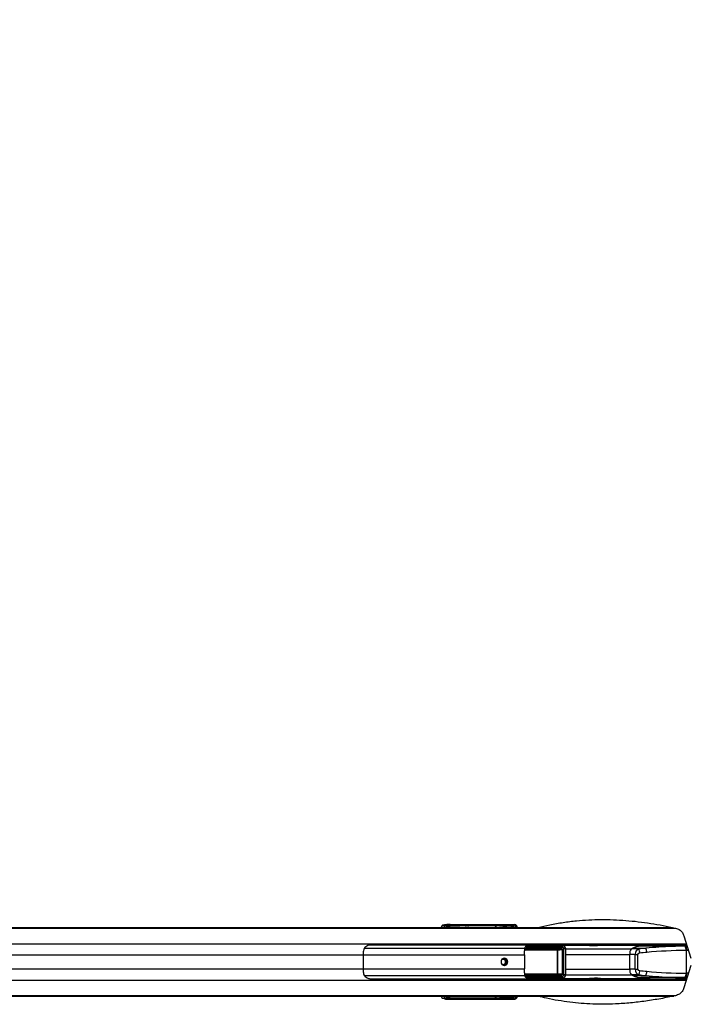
# Model space of a CAD drawing. Header units: millimetres. Extents: x 20 to 26560, y 16 to 18133.
# Tile 79 of 106: x 10157 to 11090, y 13205 to 14578. Entities that reach past the tile are written whole.
import ezdxf

# ---------------------------------------------------------------- set-up
doc = ezdxf.new("R2010")
doc.units = ezdxf.units.MM
doc.header["$LTSCALE"] = 2
doc.layers.add('COMPONENT_GEOMETRY', color=7, linetype='Continuous')
doc.styles.add('SLDTEXTSTYLE0', font='TXT', dxfattribs={"width": 0.75})
doc.dimstyles.new('SLDDIMSTYLE1', dxfattribs={"dimtxt": 150, "dimasz": 6.604, "dimexe": 0, "dimexo": 0.0625, "dimgap": 37.5, "dimtad": 0, "dimtih": 1, "dimtoh": 1, "dimdec": 0, "dimrnd": 1e-09, "dimzin": 12, "dimdsep": 46, "dimtxsty": 'SLDTEXTSTYLE0', "dimsah": 1, "dimcen": 0.09, "dimadec": 0, "dimazin": 3, "dimtfac": 1, "dimtdec": 0, "dimtofl": 0, "dimtmove": 0, "dimatfit": 3, "dimfxl": 1, "dimfrac": 2, "dimtolj": 1, "dimtzin": 12, "dimarcsym": 0})

# ---------------------------------------------------------------- blocks, each defined once
blk = doc.blocks.new('_D_1')
at = {"layer": 'COMPONENT_GEOMETRY', "color": 7}
for p, q in [((8687.5, 18132.8), (8641.8, 18132.8)), ((8641.8, 18132.8), (8641.8, 17894.7)), ((9509.4, 18132.8), (9555.1, 18132.8)), ((9555.1, 18132.8), (9555.1, 17894.7)), ((1221.2, 13267), (1221.2, 17923.1)), ((1221.2, 17916.7), (8573.8, 17916.7)), ((16975.8, 17916.7), (9623.1, 17916.7)), ((16975.8, 13267), (16975.8, 17923.1)), ((8641.8, 17894.7), (8687.5, 17894.7)), ((9555.1, 17894.7), (9509.4, 17894.7))]:
    blk.add_line(p, q, dxfattribs=at)
for points in [[(1221.2, 17916.7), (1227.8, 17915.7), (1227.8, 17917.8)], [(16975.8, 17916.7), (16969.1, 17917.8), (16969.1, 17915.7)]]:
    blk.add_solid(points, dxfattribs=at)
at = {"layer": 'COMPONENT_GEOMETRY', "color": 7, "char_height": 150, "attachment_point": 1, "style": 'SLDTEXTSTYLE0'}
for s, insert in [('25\'10.13"', (8687.5, 18088)), ('7877mm', (8689.3, 17863.6))]:
    blk.add_mtext(s, dxfattribs=dict(at, insert=insert))

msp = doc.modelspace()

# ---------------------------------------------------------------- linework, layer by layer
at = {"color": 7, "linetype": 'Continuous', "lineweight": 25}
for p, q in [((10749.24, 13316.14), (10746.19, 13315.72)), ((10746.19, 13315.72), (10749.97, 13315.72)), ((10749.97, 13315.72), (10751.51, 13315.94)), ((10753.43, 13313.94), (10751.89, 13313.72)), ((10820.33, 13314.48), (10756.06, 13314.48)), ((10756.73, 13316.13), (10844.95, 13316.13)), ((10757.07, 13316.43), (10847.12, 13316.43)), ((10831.09, 13313.65), (10820.62, 13314.63)), ((10821.57, 13315.63), (10832.03, 13314.65)), ((10833.55, 13314.65), (10825.9, 13315.52)), ((10826.05, 13315.51), (10825.9, 13315.52)), ((10833.65, 13314.65), (10826.05, 13315.51)), ((10832.03, 13314.65), (10833.55, 13314.65)), ((10833.65, 13314.65), (10833.55, 13314.65)), ((10842.45, 13313.59), (10835.12, 13314.27)), ((10836.24, 13315.26), (10843.39, 13314.59)), ((10844.79, 13314.59), (10839.66, 13315.17)), ((10844.89, 13314.58), (10839.77, 13315.16)), ((10843.39, 13314.59), (10844.79, 13314.59)), ((10844.79, 13314.59), (10844.89, 13314.58)), ((10844.95, 13316.13), (10847.12, 13316.43)), ((9293.61, 13312.43), (10745.42, 13312.43)), ((9297.42, 13312.04), (10767.36, 13312.04)), ((10745.42, 13312.43), (10751.51, 13312.43)), ((10751.51, 13312.43), (10762.12, 13312.43)), ((10762.12, 13312.43), (10769.43, 13312.43)), ((10767.36, 13312.04), (10784.35, 13311.44)), ((10767.36, 13312.04), (10773.45, 13312.04)), ((10769.43, 13312.43), (10777.96, 13312.43)), ((10773.45, 13312.04), (10783.53, 13311.68)), ((10773.45, 13312.04), (10781.78, 13312.04)), ((10777.96, 13312.43), (10781.01, 13312.43)), ((10781.01, 13312.43), (11066.59, 13312.43)), ((10783.53, 13311.68), (10781.78, 13312.04)), ((10781.78, 13312.04), (10784.83, 13312.04)), ((10787.06, 13311.59), (10784.83, 13312.04)), ((10832.54, 13313.15), (10831.27, 13313.15)), ((10834.03, 13313.15), (10832.54, 13313.15)), ((10834.69, 13312.43), (10834.69, 13313.15)), ((10842.63, 13313.09), (10843.9, 13313.09)), ((10842.63, 13312.7), (10842.63, 13313.09)), ((10842.63, 13312.7), (10843.9, 13312.7)), ((10843.9, 13313.09), (10843.9, 13312.7)), ((10845.27, 13313.09), (10843.9, 13313.09)), ((10843.9, 13312.7), (10845.27, 13312.7)), ((10845.27, 13312.7), (10845.27, 13313.09)), ((10845.93, 13312.7), (10845.93, 13313.09)), ((11082.89, 13300.67), (11092.43, 13269.66)), ((11086.81, 13287.93), (10645.8, 13287.93)), ((10865.76, 13286.52), (10913.75, 13286.58)), ((10886.55, 13287.46), (10906.47, 13287.49)), ((10913.75, 13286.58), (10906.47, 13287.49)), ((10914.38, 13286.54), (10907.16, 13287.44)), ((10952.04, 13287.43), (10907.25, 13287.43)), ((11027.28, 13287.43), (10972.48, 13287.43)), ((11084.64, 13286.23), (11022.52, 13286.23)), ((11075.85, 13286.95), (11075.83, 13286.23)), ((11085.59, 13286.23), (11084.64, 13286.23)), ((11087.34, 13286.23), (11085.59, 13286.23)), ((10635.67, 13274.28), (10635.67, 13254.58)), ((10860.75, 13274.28), (10860.75, 13254.58)), ((10862.8, 13283.02), (10911.58, 13283.02)), ((10911.9, 13282.02), (10863.11, 13282.02)), ((10913.13, 13284.58), (10864.1, 13284.52)), ((10905.64, 13281.45), (10911.9, 13282.02)), ((10906.41, 13248.4), (10906.41, 13280.47)), ((10906.41, 13280.47), (10906.7, 13280.47)), ((10913.42, 13281.08), (10906.7, 13280.47)), ((10906.7, 13280.47), (10906.7, 13248.4)), ((10913.42, 13281.08), (10914.02, 13281.08)), ((10913.42, 13247.79), (10913.42, 13281.08)), ((10914.02, 13281.08), (10914.02, 13247.79)), ((10915.53, 13246.34), (10915.53, 13282.52)), ((10918.19, 13246.34), (10918.19, 13282.52)), ((11007.28, 13254.26), (11007.28, 13274.61)), ((11015.03, 13274.61), (11007.28, 13274.61)), ((11019.83, 13282.43), (11009.63, 13282.43)), ((11011.56, 13283.48), (11029.63, 13283.48)), ((11015.03, 13274.61), (11018.21, 13274.61)), ((11015.03, 13254.26), (11015.03, 13274.61)), ((11018.21, 13274.61), (11018.21, 13254.26)), ((11085.61, 13280.23), (11086.55, 13280.23)), ((11086.55, 13280.23), (11086.55, 13280.23)), ((11086.55, 13248.63), (11086.55, 13280.23)), ((11092.43, 13259.2), (11082.89, 13228.19)), ((10863.74, 13243.67), (10862.3, 13245.39)), ((10911.58, 13245.84), (10862.8, 13245.84)), ((10863.11, 13246.84), (10911.9, 13246.84)), ((10911.9, 13246.84), (10905.64, 13247.41)), ((10906.41, 13248.4), (10906.7, 13248.4)), ((10906.7, 13248.4), (10913.42, 13247.79)), ((10913.42, 13247.79), (10914.02, 13247.79)), ((11015.03, 13254.26), (11007.28, 13254.26)), ((11019.83, 13246.43), (11009.63, 13246.43)), ((11011.56, 13245.39), (11029.63, 13245.39)), ((11015.03, 13254.26), (11018.21, 13254.26)), ((11085.61, 13248.63), (11086.55, 13248.63)), ((11086.55, 13248.63), (11086.55, 13248.63)), ((10645.8, 13240.93), (11086.81, 13240.93)), ((10864.1, 13244.34), (10913.13, 13244.28)), ((10913.75, 13242.29), (10865.76, 13242.35)), ((10886.55, 13241.4), (10906.47, 13241.38)), ((10906.47, 13241.38), (10913.75, 13242.29)), ((10907.16, 13241.42), (10914.38, 13242.32)), ((10907.25, 13241.43), (10952.04, 13241.43)), ((10972.48, 13241.43), (11027.28, 13241.43)), ((11084.64, 13242.63), (11022.52, 13242.63)), ((11075.83, 13242.63), (11075.85, 13241.91)), ((11085.59, 13242.63), (11084.64, 13242.63)), ((11087.34, 13242.63), (11085.59, 13242.63)), ((9297.42, 13216.82), (10774.23, 13216.82)), ((9718.24, 13216.43), (10752.38, 13216.43)), ((10749.97, 13213.14), (10746.19, 13213.15)), ((10749.24, 13212.72), (10746.19, 13213.15)), ((10751.51, 13212.93), (10749.97, 13213.14)), ((10751.89, 13215.14), (10753.43, 13214.93)), ((10752.38, 13216.43), (10758.45, 13216.43)), ((10756.06, 13214.39), (10820.33, 13214.39)), ((10844.95, 13212.74), (10756.73, 13212.74)), ((10757.07, 13212.43), (10847.12, 13212.43)), ((10758.45, 13216.43), (10776.27, 13216.43)), ((10780.86, 13217.06), (10774.23, 13216.82)), ((10774.23, 13216.82), (10783.14, 13216.82)), ((10776.27, 13216.43), (10779.33, 13216.43)), ((10779.33, 13216.43), (11066.89, 13216.43)), ((10783.14, 13216.82), (10783.58, 13216.91)), ((10820.62, 13214.24), (10831.09, 13215.21)), ((10832.03, 13214.21), (10821.57, 13213.24)), ((10825.9, 13213.35), (10833.55, 13214.21)), ((10825.9, 13213.35), (10826.05, 13213.37)), ((10826.05, 13213.36), (10833.65, 13214.22)), ((10831.27, 13215.71), (10832.54, 13215.71)), ((10833.55, 13214.21), (10832.03, 13214.21)), ((10832.54, 13215.71), (10834.03, 13215.71)), ((10834.69, 13215.71), (10834.69, 13216.43)), ((10835.12, 13214.59), (10842.45, 13215.27)), ((10843.39, 13214.27), (10836.24, 13213.61)), ((10839.66, 13213.69), (10844.79, 13214.27)), ((10839.77, 13213.7), (10844.89, 13214.28)), ((10843.9, 13216.17), (10842.63, 13216.17)), ((10842.63, 13215.77), (10842.63, 13216.17)), ((10843.9, 13215.77), (10842.63, 13215.77)), ((10844.79, 13214.27), (10843.39, 13214.27)), ((10843.9, 13216.17), (10843.9, 13215.77)), ((10845.27, 13216.17), (10843.9, 13216.17)), ((10843.9, 13215.77), (10845.27, 13215.77)), ((10847.12, 13212.43), (10844.95, 13212.74)), ((10845.27, 13215.77), (10845.27, 13216.17)), ((10845.93, 13216.17), (10845.92, 13216.43)), ((10845.93, 13215.77), (10845.93, 13216.17))]:
    msp.add_line(p, q, dxfattribs=at)
at = {"color": 8, "linetype": 'Continuous', "lineweight": 25}
for p, q in [((10753.34, 13312.43), (10753.43, 13313.94)), ((10756.06, 13314.48), (10755.95, 13312.43)), ((10820.52, 13312.43), (10820.33, 13314.48)), ((10820.62, 13314.56), (10820.82, 13312.43)), ((10834.84, 13314.48), (10834.1, 13314.48)), ((10834.99, 13312.43), (10834.83, 13314.19)), ((10835.12, 13314.27), (10835.29, 13312.43)), ((9300.91, 13311.33), (11071.68, 13311.33)), ((10784.83, 13312.04), (11068.67, 13312.04)), ((10831.27, 13312.43), (10831.27, 13313.15)), ((10832.54, 13313.15), (10832.54, 13312.43)), ((10834.03, 13312.43), (10834.03, 13313.15)), ((10834.69, 13313.15), (10834.03, 13313.15)), ((10845.27, 13313.09), (10845.93, 13313.09)), ((10845.27, 13312.7), (10845.93, 13312.7)), ((10846.04, 13312.43), (10846.04, 13312.46)), ((9301.62, 13289.73), (11086.25, 13289.73)), ((11086.83, 13286.95), (11075.85, 13286.95)), ((9374.32, 13274.28), (10635.67, 13274.28)), ((10635.67, 13274.28), (10860.75, 13274.28)), ((10637.65, 13283.59), (10860.83, 13283.59)), ((10905.8, 13280.95), (10860.44, 13280.95)), ((10860.51, 13281.45), (10905.64, 13281.45)), ((10860.93, 13283.33), (10862.3, 13283.48)), ((10918.19, 13282.52), (10915.53, 13282.52)), ((10918.19, 13282.43), (11009.63, 13282.43)), ((10918.19, 13274.61), (11007.28, 13274.61)), ((11089.18, 13280.23), (11086.55, 13280.23)), ((9374.32, 13254.58), (10635.67, 13254.58)), ((10635.67, 13254.58), (10860.75, 13254.58)), ((10637.65, 13245.27), (10860.83, 13245.27)), ((10860.53, 13247.91), (10905.8, 13247.91)), ((10905.64, 13247.41), (10860.55, 13247.41)), ((10918.19, 13246.34), (10915.53, 13246.34)), ((10918.19, 13254.26), (11007.28, 13254.26)), ((10918.19, 13246.43), (11009.63, 13246.43)), ((11089.18, 13248.63), (11086.55, 13248.63)), ((9301.62, 13239.13), (11086.25, 13239.13)), ((10863.13, 13242.54), (10864.76, 13242.76)), ((11075.85, 13241.91), (11086.91, 13241.91)), ((9300.91, 13217.53), (11071.67, 13217.53)), ((10753.43, 13214.93), (10753.34, 13216.43)), ((10755.95, 13216.43), (10756.06, 13214.39)), ((10783.14, 13216.82), (11068.83, 13216.82)), ((10820.33, 13214.39), (10820.52, 13216.43)), ((10820.82, 13216.43), (10820.62, 13214.3)), ((10831.27, 13215.71), (10831.27, 13216.43)), ((10832.54, 13216.43), (10832.54, 13215.71)), ((10833.66, 13214.22), (10833.55, 13214.21)), ((10834.03, 13215.71), (10834.03, 13216.43)), ((10834.69, 13215.71), (10834.03, 13215.71)), ((10834.1, 13214.39), (10834.84, 13214.39)), ((10834.83, 13214.68), (10834.99, 13216.43)), ((10835.29, 13216.43), (10835.12, 13214.59)), ((10844.9, 13214.28), (10844.79, 13214.27)), ((10845.93, 13216.17), (10845.27, 13216.17)), ((10845.93, 13215.77), (10845.27, 13215.77)), ((10846.04, 13216.41), (10846.04, 13216.43))]:
    msp.add_line(p, q, dxfattribs=at)
at = {"color": 7, "linetype": 'Continuous', "lineweight": 25, "flags": 128}
for points in [[(10972.48, 13287.43), (10972.48, 13287.43), (10970.1, 13287.39), (10966.53, 13287.29), (10962.31, 13287.2), (10960.15, 13287.17), (10958.08, 13287.15), (10956.16, 13287.17), (10954.48, 13287.2), (10952.08, 13287.29), (10951.22, 13287.39), (10952.04, 13287.43), (10952.04, 13287.43)], [(10832.56, 13269.43), (10830.77, 13269.05), (10829.24, 13267.97), (10828.22, 13266.35), (10827.87, 13264.43), (10828.22, 13262.52), (10829.24, 13260.9), (10830.77, 13259.81), (10832.56, 13259.43), (10834.36, 13259.81), (10835.89, 13260.9), (10836.9, 13262.52), (10837.26, 13264.43), (10836.9, 13266.35), (10835.89, 13267.97), (10834.36, 13269.05), (10832.56, 13269.43)], [(10962.26, 13241.67), (10962.22, 13241.67), (10958, 13241.57), (10954.43, 13241.47), (10952.04, 13241.43), (10951.22, 13241.47), (10952.08, 13241.57), (10954.49, 13241.67), (10956.17, 13241.7), (10958.09, 13241.71), (10960.16, 13241.7), (10962.32, 13241.67), (10966.54, 13241.57), (10970.11, 13241.47), (10972.48, 13241.43), (10972.48, 13241.43)]]:
    msp.add_lwpolyline(points, dxfattribs=at)
at = {"color": 7, "linetype": 'Continuous', "lineweight": 25}
for centre, radius, start, end in [((10749.91, 13313.74), 1.98, 359.46638, 88.28805), ((10751.45, 13313.96), 1.98, 359.46638, 88.28805), ((10757.84, 13314.73), 1.79, 128.34, 187.94094), ((10820.22, 13315.32), 0.797, 277.79189, 300.02697), ((10820.23, 13315.35), 0.879, 276.76146, 296.58129), ((10821.53, 13315.78), 0.16, 283.87227, 339.88293), ((10825.85, 13315.69), 0.178, 286.17244, 344.21164), ((10832.07, 13313.67), 0.98, 92.39963, 181.16312), ((10834.73, 13315.06), 0.879, 276.76146, 296.58129), ((10835.02, 13315.81), 1.35, 262.08165, 274.02728), ((10836.16, 13315.46), 0.222, 291.00794, 351.58249), ((10839.57, 13315.39), 0.237, 292.42639, 353.42459), ((10843.43, 13313.61), 0.98, 92.39963, 181.16312), ((10777.95, 13293.4), 19.03, 78.38396, 89.95816), ((10781, 13293.4), 19.03, 78.38396, 89.95816), ((10915.29, 13285), 2.2, 134.19023, 191.03363), ((11027.24, 13253.54), 33.84, 75.05613, 121.36488), ((11022.75, 13262.16), 24.07, 90.56069, 117.69315), ((11076.85, 13286.93), 1, 90, 179), ((11075.53, 13281.69), 10.18, 351.74892, 26.4666), ((11076.47, 13281.69), 10.18, 351.74892, 26.4666), ((10680.08, 13274.34), 44.41, 172.7714, 180.08308), ((10801.75, 13274.32), 59.01, 359.96367, 5.46066), ((10863.2, 13283.03), 1.01, 153.6958, 264.83605), ((10863.85, 13284.68), 1.97, 217.77512, 237.62642), ((10863.88, 13282.81), 1.1, 169.01325, 225.90786), ((10865.19, 13285.52), 1.48, 192.59227, 222.53817), ((10864.93, 13285.51), 0.618, 71.60068, 105.30487), ((10905.26, 13281.06), 0.55, 349.01325, 45.90786), ((10912.66, 13282.81), 1.1, 169.01325, 225.90786), ((11017.32, 13275.86), 10.11, 139.47118, 187.12597), ((11031.32, 13244.59), 43.62, 116.93666, 119.82069), ((11006.39, 13276.06), 14.88, 1.9179, 25.33965), ((11016.68, 13277.35), 14.32, 0.90259, 25.30518), ((10830.94, 13264.61), 3.27, 356.85435, 143.36451), ((10830.95, 13264.22), 3.26, 216.09107, 3.69007), ((10830.62, 13264.43), 5.05, 282.88178, 77.11822), ((10680.08, 13254.52), 44.41, 179.91692, 187.2286), ((10801.75, 13254.55), 59.01, 354.53934, 0.03633), ((10863.2, 13245.84), 1.01, 95.16395, 206.3042), ((10863.85, 13244.19), 1.97, 122.37358, 142.22488), ((10863.88, 13246.05), 1.1, 134.09214, 190.98675), ((10905.26, 13247.81), 0.55, 314.09214, 10.98675), ((10912.66, 13246.05), 1.1, 134.09214, 190.98675), ((11017.32, 13253), 10.11, 172.87403, 220.52882), ((11027.24, 13275.32), 33.84, 238.63512, 284.94387), ((11031.32, 13284.27), 43.62, 240.17931, 243.06334), ((11022.75, 13266.71), 24.07, 242.30685, 269.43931), ((11006.39, 13252.8), 14.88, 334.66035, 358.0821), ((11016.68, 13251.51), 14.32, 334.69482, 359.09741), ((11075.53, 13247.17), 10.18, 333.5334, 8.25108), ((11076.47, 13247.17), 10.18, 333.5334, 8.25108), ((10865.19, 13243.34), 1.48, 137.46183, 167.40773), ((10864.93, 13243.36), 0.618, 254.69513, 288.39932), ((10915.29, 13243.86), 2.2, 168.96637, 225.80977), ((11076.85, 13241.93), 1, 181, 270), ((10749.91, 13215.12), 1.98, 271.71195, 0.53362), ((10751.45, 13214.91), 1.98, 271.71195, 0.53362), ((10757.84, 13214.14), 1.79, 172.05906, 231.66), ((10776.26, 13235.46), 19.02, 270.04042, 281.48353), ((10779.31, 13235.46), 19.03, 270.04184, 281.61604), ((10820.23, 13213.51), 0.879, 63.41871, 83.23854), ((10820.22, 13213.55), 0.797, 59.97303, 82.20811), ((10821.53, 13213.08), 0.16, 20.11707, 76.12773), ((10825.85, 13213.18), 0.178, 15.78836, 73.82756), ((10832.07, 13215.19), 0.98, 178.83688, 267.60037), ((10834.73, 13213.8), 0.879, 63.41871, 83.23854), ((10835.02, 13213.05), 1.35, 85.97272, 97.91835), ((10836.16, 13213.4), 0.222, 8.41751, 68.99206), ((10839.57, 13213.47), 0.237, 6.57541, 67.57361), ((10843.43, 13215.25), 0.98, 178.83688, 267.60037)]:
    msp.add_arc(centre, radius, start, end, dxfattribs=at)
at = {"color": 8, "linetype": 'Continuous', "lineweight": 25}
for centre, radius, start, end in [((10845.98, 13314.8), 1.68, 127.69825, 184.87908), ((10846.07, 13300.72), 11.74, 86.25079, 90.15561), ((10845.98, 13214.07), 1.68, 175.12092, 232.30175), ((10846.07, 13228.15), 11.74, 269.84439, 273.74921)]:
    msp.add_arc(centre, radius, start, end, dxfattribs=at)
at = {"color": 7, "linetype": 'Continuous', "lineweight": 25}
for centre, major_axis, ratio, start_param, end_param in [((10746.28, 13309.72), (0, 6), 0.329044, 0.0460032, 1.1020644), ((10754.91, 13316.15), (6.02, 0.1), 0.0438683, 1.2026755, 2.7982216), ((10755.29, 13315.94), (4.01, 0.07), 0.0438683, 1.2026755, 2.7982216), ((10755.32, 13313.94), (2.01, 0.2), 0.2463656, 1.1666433, 2.7621894), ((10818.91, 13314.13), (0, 2), 0.7249373, 4.8869219, 4.9129515), ((10819.37, 13314.13), (0, 2.5), 0.5094159, 4.8869219, 4.9129515), ((10905.83, 13313.63), (102.89, -2.5), 0.000851, 3.7529955, 3.8228293), ((10905.83, 13314.13), (102.88, -2), 0.0006477, 3.7547002, 3.8245341), ((10831.08, 13313.15), (0, 0.5), 0.3748842, 4.712389, 6.2482787), ((10832.01, 13313.15), (0, 1.5), 0.3530081, 4.712389, 6.2482787), ((10833.54, 13313.15), (0, 1.5), 0.331132, 4.712389, 6.2482787), ((10836.74, 13314.14), (1.89, -0.39), 0.7725181, 3.1768517, 3.3708524), ((10836.57, 13314.23), (1.44, -0.27), 0.6765813, 3.1734547, 3.3674555), ((10905.83, 13313.63), (102.89, -2.5), 0.000851, 3.9697232, 4.0138722), ((10905.83, 13314.13), (102.88, -2), 0.0006477, 3.9714279, 4.015577), ((10843.37, 13313.09), (0, 1.5), 0.3530081, 4.712389, 6.2482787), ((10844.78, 13313.09), (0, 1.5), 0.331132, 4.712389, 6.2482787), ((10844.87, 13312.11), (0.66, 3.97), 0.9330368, 4.8662644, 6.4382167), ((10846.89, 13312.4), (1.39, 3.83), 0.9087028, 5.0293137, 6.601266), ((10745.42, 13152.43), (314.54, 0), 0.5086844, 1.5009832, 1.5707963), ((10751.51, 13152.43), (314.54, 0), 0.5086844, 1.5009832, 1.5707963), ((10784.78, 13311.59), (2.43, -0.06), 0.0656707, 4.5384798, 6.6338819), ((10842.44, 13313.09), (0, 0.5), 0.3748842, 4.712389, 6.2482787), ((10912.02, 13289.32), (271.11, 0.5), 0.0067028, 4.5403403, 4.618317), ((10906.6, 13283.48), (4.67, -0.39), 0.8533212, 1.5240543, 1.67075), ((10913.85, 13282.58), (4.24, -0.29), 0.9399619, 0.0584468, 1.6573486), ((11084.64, 13126.23), (297.67, 0), 0.5375024, 1.5707963, 1.6940088), ((10786.39, 13273.45), (108.08, 10.9), 0.0107574, 0.7803678, 0.819571), ((10870.03, 13279.93), (8.15, 0), 0.8203977, 2.3851365, 2.6615065), ((10905.61, 13280.45), (1.09, 0.06), 0.9160484, 6.2417864, 7.7829004), ((10905.78, 13280.45), (0.627, 0.041), 0.795855, 6.2317199, 7.7728339), ((10911.51, 13281.02), (2.51, 0.16), 0.795855, 6.2317199, 7.7728339), ((10911.84, 13281.02), (1.58, 0.11), 0.6303761, 6.2305496, 7.7716635), ((10913.19, 13282.58), (2.33, -0.2), 0.8533212, 0.0718482, 1.67075), ((11021.09, 13274.61), (0, 8), 0.7574086, 0.2090536, 1.5707963), ((11022.05, 13274.61), (3.84, 0), 0.5212373, 1.77985, 3.1415927), ((11109.34, 13057.78), (431.3, 0), 0.5324632, 1.7566923, 1.77985), ((11110.3, 13057.78), (429.08, 0), 0.5212373, 1.7566923, 1.77985), ((11085.61, 13126.23), (295.45, 0), 0.5212373, 1.5707963, 1.7566923), ((10786.39, 13255.41), (108.08, -10.9), 0.0107574, 5.4636143, 5.5028175), ((10870.03, 13248.93), (8.15, 0), 0.8203977, 3.6216788, 3.8980488), ((10905.61, 13248.41), (1.09, -0.06), 0.9160484, 4.7834702, 6.3245842), ((10905.78, 13248.41), (0.627, -0.041), 0.795855, 4.7935367, 6.3346507), ((10911.51, 13247.85), (2.51, -0.16), 0.795855, 4.7935367, 6.3346507), ((10911.84, 13247.85), (1.58, -0.11), 0.6303761, 4.7947071, 6.3358211), ((10913.19, 13246.29), (2.33, 0.2), 0.8533212, 4.6124353, 6.2113371), ((10913.85, 13246.29), (4.24, 0.29), 0.9399619, 4.6258368, 6.2247385), ((11021.09, 13254.26), (0, 8), 0.7574086, 1.5707963, 2.932539), ((11022.05, 13254.26), (3.84, 0), 0.5212373, 3.1415927, 4.5033353), ((11109.34, 13471.08), (431.3, 0), 0.5324632, 4.5033353, 4.526493), ((11110.3, 13471.08), (429.08, 0), 0.5212373, 4.5033353, 4.526493), ((11085.61, 13402.63), (295.45, 0), 0.5212373, 4.526493, 4.712389), ((10912.02, 13239.55), (271.11, -0.5), 0.0067028, 1.6648683, 1.742867), ((10906.6, 13245.38), (4.67, 0.39), 0.8533212, 4.6124353, 4.759131), ((11084.64, 13402.63), (297.67, 0), 0.5375024, 4.589142, 4.712389), ((10746.28, 13219.14), (0, 6), 0.329044, 2.0395283, 3.0955894), ((10754.91, 13212.71), (6.02, -0.1), 0.0438683, 3.4849637, 5.0805098), ((10755.29, 13212.92), (4.01, -0.07), 0.0438683, 3.4849637, 5.0805098), ((10752.38, 13376.43), (313.29, 0), 0.5107163, 4.712389, 4.7822022), ((10755.32, 13214.92), (2.01, -0.2), 0.2463656, 3.5209959, 5.116542), ((10758.45, 13376.43), (313.29, 0), 0.5107163, 4.712389, 4.7813953), ((10781.29, 13216.91), (2.43, 0.06), 0.0656707, 5.9324887, 8.0299865), ((10818.91, 13214.73), (0, 2), 0.7249373, 4.5118264, 4.5378561), ((10819.37, 13214.73), (0, 2.5), 0.5094159, 4.5118264, 4.5378561), ((10905.83, 13215.23), (102.89, 2.5), 0.000851, 2.460356, 2.5301898), ((10905.83, 13214.73), (102.88, 2), 0.0006477, 2.4586512, 2.5284851), ((10831.08, 13215.71), (0, 0.5), 0.3748842, 3.1764992, 4.712389), ((10832.01, 13215.71), (0, 1.5), 0.3530081, 3.1764992, 4.712389), ((10833.54, 13215.71), (0, 1.5), 0.331132, 3.1764992, 4.712389), ((10836.74, 13214.73), (1.89, 0.39), 0.7725181, 2.9123329, 3.1063336), ((10836.57, 13214.64), (1.44, 0.27), 0.6765813, 2.9157299, 3.1097306), ((10905.83, 13215.23), (102.89, 2.5), 0.000851, 2.2693131, 2.3134621), ((10905.83, 13214.73), (102.88, 2), 0.0006477, 2.2676083, 2.3117574), ((10842.44, 13215.77), (0, 0.5), 0.3748842, 3.1764992, 4.712389), ((10843.37, 13215.77), (0, 1.5), 0.3530081, 3.1764992, 4.712389), ((10844.78, 13215.77), (0, 1.5), 0.331132, 3.1764992, 4.712389), ((10844.87, 13216.75), (-0.66, 3.97), 0.9330368, 2.9865613, 4.5585136), ((10846.89, 13216.47), (-1.39, 3.83), 0.9087028, 2.823512, 4.3954643)]:
    msp.add_ellipse(centre, major_axis=major_axis, ratio=ratio, start_param=start_param, end_param=end_param, dxfattribs=at)
at = {"color": 8, "linetype": 'Continuous', "lineweight": 25}
for centre, major_axis, ratio, start_param, end_param in [((10750.06, 13309.73), (0, 6), 0.3289741, 0.0458675, 1.1028008), ((10751.95, 13309.73), (0, 4), 0.329044, 0.0460032, 0.8278434), ((10842.44, 13312.7), (0, 0.5), 0.3748842, 4.158029, 4.712389), ((10844.17, 13312.46), (0.69, 1.92), 0.9087028, 5.0293137, 5.3492569), ((10892.65, 13284.2), (44.82, -4.52), 0.0108834, 4.0102169, 4.0699668), ((11084.64, 13126.23), (297.67, 0), 0.5375024, 1.6940088, 1.7566923), ((11084.64, 13402.63), (297.67, 0), 0.5375024, 4.526493, 4.589142), ((10892.65, 13244.66), (44.82, 4.52), 0.0108834, 2.2132186, 2.2729684), ((10750.06, 13219.14), (0, 6), 0.3289741, 2.0387919, 3.0957251), ((10751.95, 13219.14), (0, 4), 0.329044, 2.3137493, 3.0955894), ((10842.44, 13216.17), (0, 0.5), 0.3748842, 4.712389, 5.266749), ((10844.17, 13216.4), (-0.69, 1.92), 0.9087028, 4.0747444, 4.3954643)]:
    msp.add_ellipse(centre, major_axis=major_axis, ratio=ratio, start_param=start_param, end_param=end_param, dxfattribs=at)
for points, knots in [([(12542.93, 13689.14), (12483.47, 13748.54), (12339.25, 13892.64), (12110.34, 14121.51), (11856.12, 14375.67), (11601.92, 14629.85), (11050.48, 15181.24), (10583.79, 15647.92), (10201.83, 16029.87)], [0, 0, 0, 0, 0.0761644, 0.1847503, 0.2933362, 0.4019221, 0.510508, 1, 1, 1, 1]), ([(10826.02, 13315.64), (10826.09, 13315.64), (10826.44, 13315.62), (10826.84, 13315.56), (10827.12, 13315.41), (10827.17, 13315.38)], [0, 0, 0, 0, 0.16086361, 0.84813413, 1, 1, 1, 1]), ([(10839.8, 13315.36), (10839.87, 13315.36), (10840.22, 13315.34), (10840.67, 13315.26), (10840.99, 13315.07), (10841.08, 13315.02)], [0, 0, 0, 0, 0.13856606, 0.75801895, 1, 1, 1, 1]), ([(10864.76, 13286.1), (10864.39, 13286.15), (10863.84, 13286.23), (10863.3, 13286.3), (10863.13, 13286.33)], [0, 0, 0, 0, 0.6759446, 1, 1, 1, 1]), ([(10862.3, 13245.39), (10862.04, 13245.42), (10861.59, 13245.46), (10861.14, 13245.51), (10860.93, 13245.53)], [0, 0, 0, 0, 0.5543522, 1, 1, 1, 1]), ([(10827.07, 13213.47), (10826.95, 13213.41), (10826.63, 13213.26), (10826.25, 13213.24), (10826.02, 13213.22)], [0, 0, 0, 0, 0.3996539, 1, 1, 1, 1]), ([(10841.06, 13213.85), (10840.87, 13213.75), (10840.49, 13213.55), (10840.03, 13213.52), (10839.8, 13213.5)], [0, 0, 0, 0, 0.4927046, 1, 1, 1, 1])]:
    msp.add_open_spline(points, degree=3, knots=knots, dxfattribs=at)
at = {"color": 7, "linetype": 'Continuous', "lineweight": 25}
for points, knots in [([(10820.33, 13314.53), (10820.32, 13314.55), (10820.3, 13314.71), (10820.33, 13314.98), (10820.49, 13315.29), (10820.72, 13315.51), (10821.01, 13315.65), (10821.35, 13315.72), (10821.57, 13315.73), (10821.69, 13315.73)], [0, 0, 0, 0, 0.0324038, 0.2220781, 0.3811988, 0.5433613, 0.6728153, 0.8347469, 1, 1, 1, 1]), ([(10821.57, 13315.63), (10821.49, 13315.63), (10821.35, 13315.63), (10821.16, 13315.59), (10821.02, 13315.54), (10820.95, 13315.5), (10820.82, 13315.4), (10820.7, 13315.26), (10820.61, 13315), (10820.6, 13314.78), (10820.61, 13314.65), (10820.62, 13314.63)], [0, 0, 0, 0, 0.1655111, 0.2835853, 0.3149316, 0.4135053, 0.4333733, 0.5928838, 0.760419, 0.9651718, 1, 1, 1, 1]), ([(10834.69, 13313.15), (10834.69, 13313.26), (10834.68, 13313.55), (10834.58, 13313.94), (10834.35, 13314.31), (10834.03, 13314.56), (10833.78, 13314.62), (10833.65, 13314.65)], [0, 0, 0, 0, 0.1527649, 0.4217054, 0.6267931, 0.8023903, 1, 1, 1, 1]), ([(10834.84, 13314.48), (10834.87, 13314.6), (10834.94, 13314.83), (10835.19, 13315.11), (10835.52, 13315.3), (10835.93, 13315.42), (10836.22, 13315.43), (10836.38, 13315.43)], [0, 0, 0, 0, 0.1837229, 0.3577538, 0.5459259, 0.7461896, 1, 1, 1, 1]), ([(10836.24, 13315.26), (10836.12, 13315.26), (10835.92, 13315.25), (10835.6, 13315.16), (10835.36, 13314.99), (10835.19, 13314.75), (10835.14, 13314.57), (10835.12, 13314.47)], [0, 0, 0, 0, 0.26169486, 0.45475767, 0.63423186, 0.80785031, 1, 1, 1, 1]), ([(10845.93, 13313.09), (10845.93, 13313.2), (10845.92, 13313.49), (10845.82, 13313.88), (10845.59, 13314.25), (10845.28, 13314.5), (10845.03, 13314.55), (10844.89, 13314.58)], [0, 0, 0, 0, 0.1527649, 0.4217054, 0.6267931, 0.8023903, 1, 1, 1, 1]), ([(10879.11, 13312.43), (10884.68, 13313.7), (10896.37, 13316.36), (10914.3, 13319.52), (10932.39, 13321.83), (10950.06, 13323.12), (10967.3, 13323.58), (10984.54, 13323.28), (11007.7, 13321.89), (11036.69, 13318.56), (11059.58, 13313.92), (11071.04, 13311.6)], [0, 0, 0, 0, 0.0872843, 0.1832472, 0.2791996, 0.3679283, 0.4566609, 0.5460311, 0.6354046, 0.8173067, 1, 1, 1, 1]), ([(10762.12, 13312.43), (10762.44, 13312.43), (10763.07, 13312.43), (10764.38, 13312.42), (10765.77, 13312.41), (10767.11, 13312.41), (10768.26, 13312.41), (10769.08, 13312.42), (10769.43, 13312.43), (10769.43, 13312.43), (10769.43, 13312.43)], [0, 0, 0, 0, 0.1335987, 0.2671966, 0.4008119, 0.5344211, 0.6680123, 0.8016105, 0.9352267, 1, 1, 1, 1]), ([(10845.91, 13312.43), (10845.92, 13312.47), (10845.93, 13312.56), (10845.93, 13312.65), (10845.93, 13312.7)], [0, 0, 0, 0, 0.4666944, 1, 1, 1, 1]), ([(11071.04, 13311.6), (11072.88, 13310.98), (11076.56, 13309.74), (11080.76, 13305.74), (11082.22, 13302.27), (11082.89, 13300.67)], [0, 0, 0, 0, 0.3497039, 0.6996734, 1, 1, 1, 1]), ([(10645.8, 13287.93), (10645.29, 13287.9), (10644.1, 13287.83), (10641.78, 13287.1), (10639.26, 13285.62), (10636.9, 13283.18), (10636.31, 13281), (10636.02, 13279.93)], [0, 0, 0, 0, 0.1096269, 0.2567278, 0.4997884, 0.7551779, 1, 1, 1, 1]), ([(10868.44, 13287.93), (10868.43, 13287.93), (10867.82, 13287.93), (10866.26, 13287.8), (10864.08, 13287.09), (10862.3, 13285.86), (10861.26, 13284.65), (10860.97, 13283.92), (10860.83, 13283.59)], [0, 0, 0, 0, 0.0026713, 0.1953579, 0.507159, 0.7219581, 0.8748674, 1, 1, 1, 1]), ([(10865.76, 13286.52), (10865.76, 13286.52), (10865.61, 13286.51), (10865.25, 13286.45), (10864.94, 13286.23), (10864.76, 13286.1)], [0, 0, 0, 0, 0.0107069, 0.4125943, 1, 1, 1, 1]), ([(10865.76, 13286.52), (10865.76, 13286.52), (10865.67, 13286.51), (10865.43, 13286.44), (10865.24, 13286.22), (10865.12, 13286.09)], [0, 0, 0, 0, 0.0107069, 0.4125955, 1, 1, 1, 1]), ([(10952.04, 13287.43), (10952.74, 13287.42), (10954.14, 13287.41), (10957.87, 13287.3), (10960.79, 13287.21), (10962.25, 13287.19), (10962.26, 13287.19)], [0, 0, 0, 0, 0.3345075, 0.66701, 0.9964362, 1, 1, 1, 1]), ([(10860.83, 13283.59), (10860.64, 13282.75), (10860.37, 13281.59), (10860.46, 13280.3), (10860.49, 13279.93)], [0, 0, 0, 0, 0.720131, 1, 1, 1, 1]), ([(10862.3, 13283.48), (10862.53, 13283.82), (10862.95, 13284.44), (10863.5, 13284.96), (10863.74, 13285.2)], [0, 0, 0, 0, 0.544713, 1, 1, 1, 1]), ([(10863.74, 13285.2), (10863.95, 13285.38), (10864.23, 13285.63), (10864.58, 13285.94), (10864.71, 13286.05), (10864.76, 13286.1)], [0, 0, 0, 0, 0.5927869, 0.8158087, 1, 1, 1, 1]), ([(10865.12, 13286.09), (10865.06, 13286.01), (10864.92, 13285.82), (10864.62, 13285.38), (10864.33, 13284.92), (10864.15, 13284.6), (10864.1, 13284.52)], [0, 0, 0, 0, 0.2055736, 0.4344383, 0.8552633, 1, 1, 1, 1]), ([(10636.02, 13248.93), (10636.26, 13248), (10636.72, 13246.14), (10638.66, 13243.78), (10640.95, 13242.17), (10643.23, 13241.28), (10644.77, 13240.96), (10645.55, 13240.94), (10645.8, 13240.93)], [0, 0, 0, 0, 0.21292834, 0.4246049, 0.67677118, 0.83002636, 0.94448477, 1, 1, 1, 1]), ([(10860.49, 13248.93), (10860.46, 13248), (10860.43, 13246.71), (10860.75, 13245.59), (10860.83, 13245.27)], [0, 0, 0, 0, 0.7198695, 1, 1, 1, 1]), ([(10860.83, 13245.27), (10860.97, 13244.94), (10861.26, 13244.21), (10862.3, 13243.01), (10864.08, 13241.77), (10866.26, 13241.07), (10867.82, 13240.93), (10868.43, 13240.93), (10868.44, 13240.93)], [0, 0, 0, 0, 0.1251326, 0.2780419, 0.492841, 0.8046421, 0.9973287, 1, 1, 1, 1]), ([(10864.76, 13242.76), (10864.71, 13242.81), (10864.58, 13242.93), (10864.23, 13243.23), (10863.95, 13243.48), (10863.74, 13243.67)], [0, 0, 0, 0, 0.1841913, 0.4072131, 1, 1, 1, 1]), ([(10864.1, 13244.34), (10864.24, 13244.1), (10864.44, 13243.77), (10864.72, 13243.34), (10864.92, 13243.05), (10865.06, 13242.86), (10865.12, 13242.77)], [0, 0, 0, 0, 0.4255346, 0.5656144, 0.7944513, 1, 1, 1, 1]), ([(10865.76, 13242.35), (10865.76, 13242.35), (10865.61, 13242.35), (10865.25, 13242.42), (10864.94, 13242.63), (10864.76, 13242.76)], [0, 0, 0, 0, 0.0107059, 0.4231481, 1, 1, 1, 1]), ([(10865.76, 13242.35), (10865.76, 13242.35), (10865.66, 13242.35), (10865.43, 13242.42), (10865.23, 13242.64), (10865.12, 13242.77)], [0, 0, 0, 0, 0.010706, 0.4231493, 1, 1, 1, 1]), ([(11082.89, 13228.19), (11082.16, 13226.48), (11080.7, 13223.06), (11076.49, 13219.11), (11072.92, 13217.9), (11071.04, 13217.27)], [0, 0, 0, 0, 0.3219132, 0.6431267, 1, 1, 1, 1]), ([(10821.69, 13213.14), (10821.57, 13213.14), (10821.36, 13213.14), (10821.04, 13213.2), (10820.75, 13213.33), (10820.5, 13213.55), (10820.39, 13213.77), (10820.31, 13214.03), (10820.32, 13214.19), (10820.33, 13214.34)], [0, 0, 0, 0, 0.1677551, 0.3094261, 0.4421052, 0.5973632, 0.7692312, 0.8002226, 1, 1, 1, 1]), ([(10820.62, 13214.24), (10820.61, 13214.12), (10820.59, 13213.88), (10820.7, 13213.6), (10820.87, 13213.41), (10821.01, 13213.33), (10821.14, 13213.28), (10821.23, 13213.26), (10821.39, 13213.24), (10821.49, 13213.24), (10821.57, 13213.24)], [0, 0, 0, 0, 0.2158633, 0.4289558, 0.5802581, 0.6862162, 0.7010964, 0.8134316, 0.8319841, 1, 1, 1, 1]), ([(10833.65, 13214.22), (10833.79, 13214.25), (10834.02, 13214.3), (10834.29, 13214.51), (10834.47, 13214.75), (10834.61, 13215.04), (10834.68, 13215.37), (10834.69, 13215.61), (10834.69, 13215.71)], [0, 0, 0, 0, 0.19954721, 0.35134181, 0.49443341, 0.64643664, 0.85269589, 1, 1, 1, 1]), ([(10836.38, 13213.43), (10836.26, 13213.43), (10836.02, 13213.44), (10835.63, 13213.52), (10835.25, 13213.7), (10834.96, 13214), (10834.88, 13214.26), (10834.84, 13214.39)], [0, 0, 0, 0, 0.1896653, 0.387972, 0.5975579, 0.804387, 1, 1, 1, 1]), ([(10835.12, 13214.4), (10835.14, 13214.29), (10835.19, 13214.1), (10835.32, 13213.93), (10835.46, 13213.8), (10835.57, 13213.73), (10835.76, 13213.66), (10835.98, 13213.61), (10836.15, 13213.61), (10836.24, 13213.61)], [0, 0, 0, 0, 0.204018, 0.3683635, 0.408955, 0.5625699, 0.6085277, 0.8027053, 1, 1, 1, 1]), ([(10844.89, 13214.28), (10845.03, 13214.31), (10845.26, 13214.36), (10845.53, 13214.57), (10845.72, 13214.81), (10845.85, 13215.11), (10845.92, 13215.43), (10845.93, 13215.67), (10845.93, 13215.77)], [0, 0, 0, 0, 0.1995472, 0.3513418, 0.4944334, 0.6464366, 0.8526959, 1, 1, 1, 1]), ([(11071.04, 13217.27), (11064.17, 13215.83), (11050.43, 13212.94), (11029.55, 13209.62), (11008.48, 13207.13), (10983.84, 13205.4), (10960.87, 13205.23), (10939.69, 13206.43), (10923.67, 13208.05), (10907.6, 13210.5), (10892.96, 13213.18), (10883.78, 13215.47), (10879.92, 13216.43)], [0, 0, 0, 0, 0.11012694, 0.2202497, 0.33105359, 0.44185135, 0.60585282, 0.68838169, 0.77090763, 0.85501057, 0.9391205, 1, 1, 1, 1])]:
    msp.add_open_spline(points, degree=3, knots=knots, dxfattribs=at)

# ---------------------------------------------------------------- dimensions: what is measured, and where the dimension line sits
at = {"layer": 'COMPONENT_GEOMETRY', "color": 7}
dim = msp.add_linear_dim(base=(16975.75, 17916.75), p1=(1221.17, 13264.43), p2=(16975.75, 13264.43), angle=0, dimstyle='SLDDIMSTYLE1', dxfattribs=at)
dim.commit()
dim.dimension.update_dxf_attribs({"geometry": '_D_1', "text_midpoint": (9098.46, 17916.75), "dimtype": 160})

doc.saveas('drawing.dxf')
